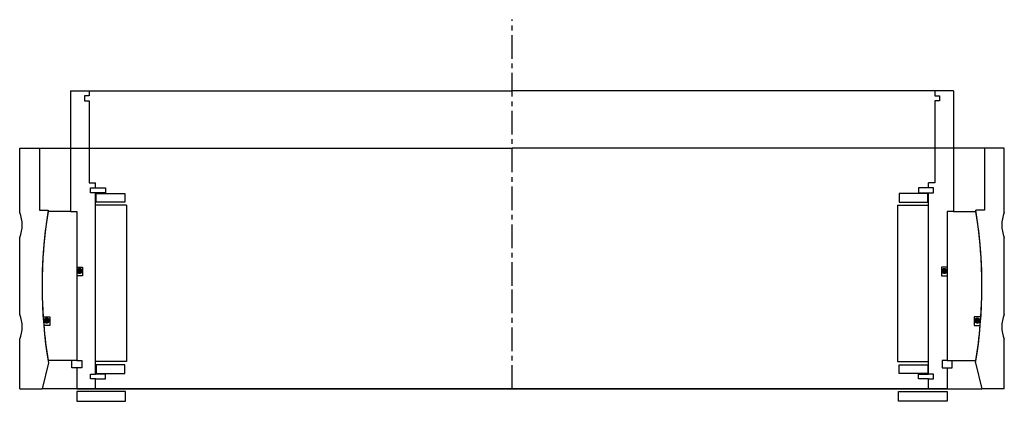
# Model space of a CAD drawing. Header units: millimetres. Extents: x -198 to 198, y -5 to 149.
import ezdxf

# ---------------------------------------------------------------- set-up
doc = ezdxf.new("R2010")
doc.units = ezdxf.units.MM
doc.header["$LTSCALE"] = 0.3
doc.header["$MEASUREMENT"] = 0
doc.linetypes.add('CENTER', pattern=[50.8, 31.75, -6.35, 6.35, -6.35])
doc.layers.get('0').update_dxf_attribs({"linetype": 'CONTINUOUS'})
doc.layers.add('Center', color=1, linetype='CENTER')

# ---------------------------------------------------------------- blocks, each defined once
blk = doc.blocks.new('house4S320')
for p, q in [((-198, 29.5), (-198, 55.5)), ((-198, 55.5), (-190, 55.5)), ((-190, 55.5), (0, 55.5)), ((-190, 55.5), (-190, 30.5)), ((190, 55.5), (0, 55.5)), ((198, 55.5), (190, 55.5)), ((190, 55.5), (190, 30.5)), ((198, 29.5), (198, 55.5)), ((-190, 30.5), (-186.52, 30.5)), ((190, 30.5), (186.52, 30.5)), ((-198, -11.5), (-198, 19.5)), ((198, -11.5), (198, 19.5)), ((-198, -41.5), (-198, -21.5)), ((198, -41.5), (198, -21.5)), ((-186.45, -30.94), (-189, -41.5)), ((186.45, -30.94), (189, -41.5)), ((-198, -41.5), (-189, -41.5)), ((0, -41.5), (-189, -41.5)), ((0, -41.5), (189, -41.5)), ((198, -41.5), (189, -41.5))]:
    blk.add_line(p, q)
for centre, radius, start, end in [((-210, 24.5), 13, 337.3801, 22.6199), ((0, 0), 189, 170.7132, 189.4218), ((0, 0), 189, 350.5782, 9.2868), ((210, 24.5), 13, 157.3801, 202.6199), ((-210, -16.5), 13, 337.3801, 22.6199), ((210, -16.5), 13, 157.3801, 202.6199)]:
    blk.add_arc(centre, radius, start, end)
blk = doc.blocks.new('innerhouse-4S310')
for p, q in [((-177.5, 78.5), (-177.5, 30)), ((-177.5, 78.5), (-170, 78.5)), ((-170, 76.5), (-172, 76.5)), ((-172, 76.5), (-172, 74.5)), ((-170, 78.5), (0, 78.5)), ((-170, 78.5), (-170, 76.5)), ((170, 78.5), (0, 78.5)), ((177.5, 78.5), (170, 78.5)), ((170, 78.5), (170, 76.5)), ((170, 76.5), (172, 76.5)), ((172, 76.5), (172, 74.5)), ((177.5, 78.5), (177.5, 30)), ((-172, 74.5), (-170, 74.5)), ((-170, 74.5), (-170, 41.5)), ((170, 74.5), (170, 41.5)), ((172, 74.5), (170, 74.5)), ((-170, 41.5), (-167.5, 41.5)), ((-167.5, 39.5), (-167.5, 41.5)), ((167.5, 39.5), (167.5, 41.5)), ((170, 41.5), (167.5, 41.5)), ((-169.5, 37.5), (-169.5, 39.5)), ((-169.5, 39.5), (-167.5, 39.5)), ((-167.5, 37.5), (-169.5, 37.5)), ((-167.5, 39.5), (-163.5, 39.5)), ((-167.5, -35.5), (-167.5, 37.5)), ((-163.5, 37.5), (-167.5, 37.5)), ((-167.25, 37.25), (-155.75, 37.25)), ((-167.25, 33.75), (-167.25, 37.25)), ((-163.5, 39.5), (-163.5, 37.5)), ((-155.75, 37.25), (-155.75, 33.75)), ((167.25, 37.25), (155.75, 37.25)), ((155.75, 37.25), (155.75, 33.75)), ((167.5, 39.5), (163.5, 39.5)), ((163.5, 39.5), (163.5, 37.5)), ((163.5, 37.5), (167.5, 37.5)), ((167.25, 33.75), (167.25, 37.25)), ((169.5, 39.5), (167.5, 39.5)), ((167.5, -35.5), (167.5, 37.5)), ((167.5, 37.5), (169.5, 37.5)), ((169.5, 37.5), (169.5, 39.5)), ((-155, 32.5), (-167.5, 32.5)), ((-155.75, 33.75), (-167.25, 33.75)), ((-155, 32.5), (-155, -30.5)), ((155, 32.5), (167.5, 32.5)), ((155, 32.5), (155, -30.5)), ((155.75, 33.75), (167.25, 33.75)), ((-177.5, 30), (-186.6, 30)), ((-177.5, 30), (-175, 30)), ((-175, 30), (-175, -30)), ((-175, 30), (-175, 7.5)), ((175, 30), (175, -30)), ((175, 30), (175, 7.5)), ((177.5, 30), (175, 30)), ((177.5, 30), (186.6, 30)), ((-175, 7.5), (-172.8, 7.5)), ((-175, 4), (-175, -30)), ((-172.8, 4), (-175, 4)), ((-172.8, 7.5), (-172.8, 4)), ((172.8, 7.5), (172.8, 4)), ((175, 7.5), (172.8, 7.5)), ((172.8, 4), (175, 4)), ((175, 4), (175, -30)), ((-188.59, -12.5), (-185.88, -12.5)), ((-185.88, -12.5), (-185.88, -16)), ((185.88, -12.5), (185.88, -16)), ((188.59, -12.5), (185.88, -12.5)), ((-185.88, -16), (-188.32, -16)), ((185.88, -16), (188.32, -16)), ((-175, -30), (-186.6, -30)), ((-177, -33), (-177, -30)), ((-175, -30), (-173, -30)), ((-173, -30), (-173, -33)), ((-155, -30.5), (-167.5, -30.5)), ((155, -30.5), (167.5, -30.5)), ((173, -30), (173, -33)), ((175, -30), (173, -30)), ((175, -30), (186.6, -30)), ((177, -33), (177, -30)), ((-175, -33), (-177, -33)), ((-173, -33), (-175, -33)), ((-175, -33), (-175, -41.5)), ((-169.5, -37.5), (-169.5, -35.5)), ((-169.5, -35.5), (-167.5, -35.5)), ((-163.5, -35.5), (-167.5, -35.5)), ((-155.75, -31.75), (-167.25, -31.75)), ((-167.25, -31.75), (-167.25, -35.25)), ((-167.25, -35.25), (-155.75, -35.25)), ((-163.5, -37.5), (-163.5, -35.5)), ((-155.75, -35.25), (-155.75, -31.75)), ((155.75, -31.75), (167.25, -31.75)), ((155.75, -35.25), (155.75, -31.75)), ((167.25, -35.25), (155.75, -35.25)), ((163.5, -35.5), (167.5, -35.5)), ((163.5, -37.5), (163.5, -35.5)), ((167.25, -31.75), (167.25, -35.25)), ((169.5, -35.5), (167.5, -35.5)), ((169.5, -37.5), (169.5, -35.5)), ((173, -33), (175, -33)), ((175, -33), (177, -33)), ((175, -33), (175, -41.5)), ((-167.5, -37.5), (-169.5, -37.5)), ((-167.5, -37.5), (-163.5, -37.5)), ((-167.5, -41.5), (-167.5, -37.5)), ((167.5, -37.5), (163.5, -37.5)), ((167.5, -41.5), (167.5, -37.5)), ((167.5, -37.5), (169.5, -37.5)), ((-175, -41.5), (-167.5, -41.5)), ((-155.5, -42.5), (-175, -42.5)), ((-175, -42.5), (-175, -46.5)), ((-167.5, -41.5), (0, -41.5)), ((-155.5, -46.5), (-155.5, -42.5)), ((167.5, -41.5), (0, -41.5)), ((155.5, -42.5), (175, -42.5)), ((155.5, -46.5), (155.5, -42.5)), ((175, -41.5), (167.5, -41.5)), ((175, -42.5), (175, -46.5)), ((-175, -46.5), (-155.5, -46.5)), ((175, -46.5), (155.5, -46.5))]:
    blk.add_line(p, q)
at = {"const_width": 1.2}
for points in [[(-173.26, 6, -1), (-174.56, 6, -1)], [(173.26, 6, 1), (174.56, 6, 1)], [(-186.5, -14, -1), (-187.8, -14, -1)], [(186.5, -14, 1), (187.8, -14, 1)]]:
    blk.add_lwpolyline(points, format="xyb", close=True, dxfattribs=at)
for start, end in [(170.8668, 183.7922), (356.2078, 9.1332), (184.8562, 189.1332), (350.8668, 355.1438)]:
    blk.add_arc((0, 0), 189, start, end)
at = {"layer": 'Center'}
for p, q in [((0, 0), (0, 107.19)), ((0, -41.5), (0, 0))]:
    blk.add_line(p, q, dxfattribs=at)

msp = doc.modelspace()

# ---------------------------------------------------------------- block references
for name in ['innerhouse-4S310', 'house4S320']:
    msp.add_blockref(name, (0, 41.5))

doc.saveas('drawing.dxf')
